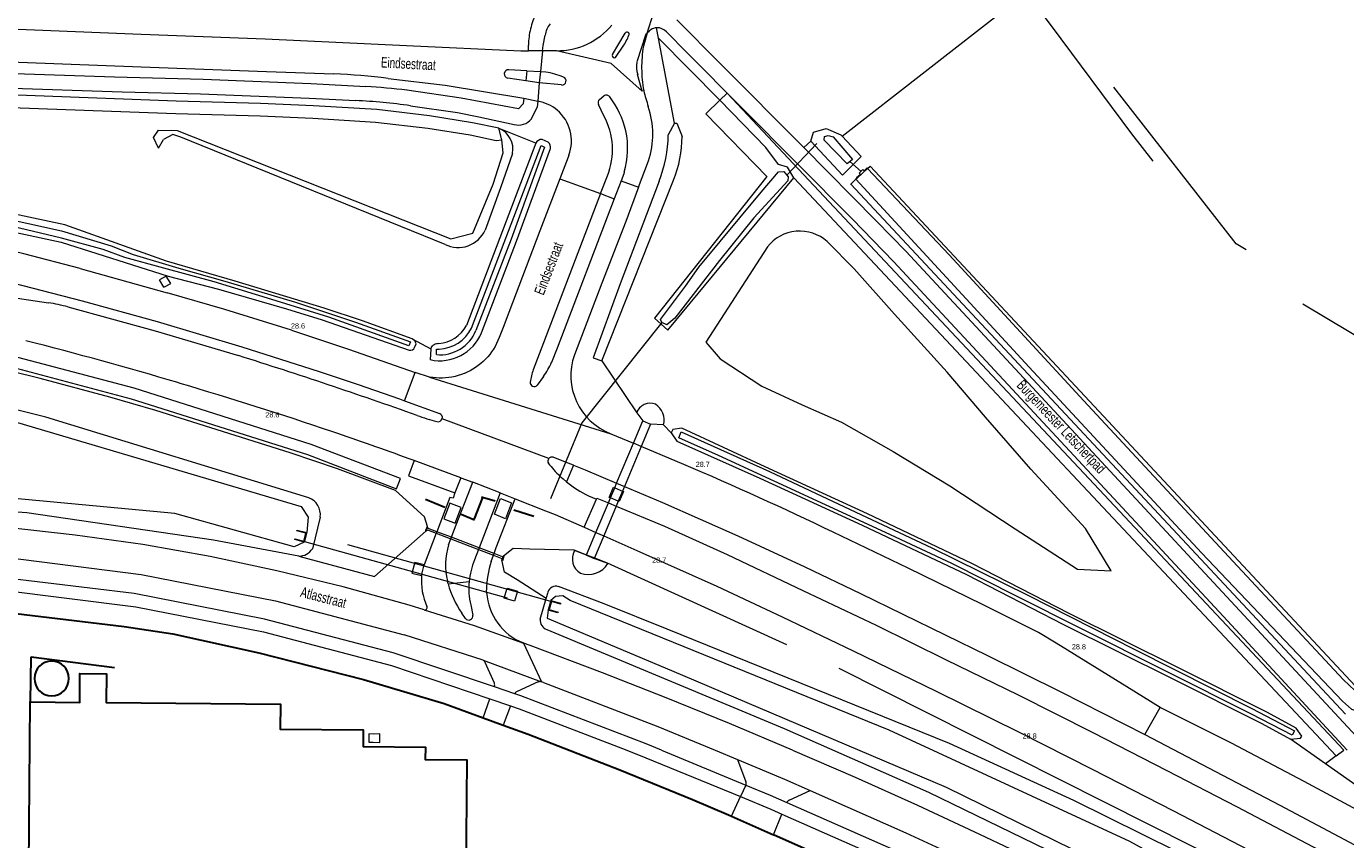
# Model space of a CAD drawing. Header units: metres. Extents: x 120324 to 133000, y 395500 to 402438.
# Tile 76 of 95: x 128330 to 128648, y 401978 to 402174. Entities that reach past the tile are written whole.
import ezdxf

# ---------------------------------------------------------------- set-up
doc = ezdxf.new("R2010")
doc.units = ezdxf.units.M
doc.linetypes.add('DGN1', pattern=[76.057638, 0, -76.057638])
doc.linetypes.add('DGN2', pattern=[101.410184, 50.705092, -50.705092])
for name, color, linetype, lineweight, true_color in [('gg-afsc-draadraster', 7, 'DGN2', 0, 0x96ff00), ('gg-afsc-erfafscheiding', 7, 'Continuous', 0, 0x00ff32), ('gg-afsc-faunaraster', 7, 'DGN2', 0, 0x96ff00), ('gg-afsc-hekwerk', 7, 'Continuous', 30, 0x00d228), ('gg-bbg-lage trafo', 7, 'Continuous', 13, 0xff5000), ('gg-knt-BGT kruinlijn', 7, 'Continuous', 0, 0x787878), ('gg-kntw-bovenkant insteek waterloop', 7, 'Continuous', 0, 0xa0a0ff), ('gg-kntw-waterlijn', 7, 'Continuous', 0, 0xaaebff), ('gg-kwrk-duiker nz buis', 7, 'DGN2', 0, 0x969696), ('gg-kwrk-faunavoorziening', 7, 'Continuous', 0, 0x007896), ('gg-kwrk-stuw', 7, 'Continuous', 13, 0x477c96), ('gg-kwrk-uitstroombak niveau min 01', 7, 'Continuous', 0, 0x477c96), ('gt-grn-groengrens', 7, 'Continuous', 0, 0x96c800), ('gt-grn-groengrens NZ', 7, 'DGN2', 0, 0x96c800), ('gt-grn-weggrens', 7, 'Continuous', 0, 0x787878), ('gx-grn-maaiveld', 7, 'Continuous', 0, 0xb88d57)]:
    doc.layers.add(name, color=color, linetype=linetype, lineweight=lineweight, true_color=true_color)
for name, color, linetype, lineweight in [('gg-anno-openbare ruimte label', 7, 'Continuous', 13), ('gg-bbg-bijgebouw', 1, 'Continuous', 30), ('gg-bbg-hoofdgebouw', 1, 'Continuous', 30), ('gg-knt-bovenkant onderkant talud', 7, 'Continuous', 0), ('gg-knt-verharding', 7, 'Continuous', 0), ('gt-anno-nummer hm paal', 7, 'Continuous', 0), ('gt-grn-vlakafsluiter', 6, 'DGN1', 0)]:
    doc.layers.add(name, color=color, linetype=linetype, lineweight=lineweight)
doc.styles.add('StyleArial', font='arial.ttf')

msp = doc.modelspace()

# ---------------------------------------------------------------- linework, layer by layer
at = {"layer": 'gg-afsc-draadraster'}
msp.add_line((128526.74, 402147.97), (128571.17, 402182.53), dxfattribs=at)
at = {"layer": 'gg-afsc-draadraster', "flags": 128}
for points in [[(128571.17, 402182.53), (128577.06, 402174.57), (128596.46, 402148.53), (128620.46, 402117.86), (128691.62, 402075.36), (128703.64, 402063.92)], [(128707.2, 402066.77), (128693.06, 402081.64), (128690.9, 402079.99), (128621.64, 402122.03), (128580.9, 402174.3), (128573.37, 402184.2)]]:
    msp.add_lwpolyline(points, dxfattribs=at)
at = {"layer": 'gg-afsc-erfafscheiding'}
msp.add_line((128426.49, 402052.93), (128426.84, 402053.86), dxfattribs=at)
at = {"layer": 'gg-afsc-erfafscheiding', "flags": 128}
for points in [[(128419.17, 402062.61), (128405.23, 402067.82), (128393.8, 402071.68), (128361.43, 402081.88), (128350.34, 402085.08), (128333.56, 402089.6), (128305.58, 402096.52), (128294.24, 402099.04), (128277.65, 402102.45), (128260.75, 402105.58), (128240.84, 402108.93), (128217.85, 402112.35), (128204.2, 402114.19), (128193.52, 402115.43), (128181.97, 402116.73), (128173.45, 402117.54), (128164.8, 402118.22), (128147, 402119.43), (128145.69, 402109.7), (128145.68, 402109.53)], [(128426.84, 402053.86), (128426.85, 402053.89), (128426.12, 402056.22), (128419.17, 402062.61)], [(128414.07, 402041.88), (128426.44, 402052.81), (128426.49, 402052.93)]]:
    msp.add_lwpolyline(points, dxfattribs=at)
at = {"layer": 'gg-afsc-faunaraster'}
for p, q in [((128444.86, 402046.04), (128445.1, 402046.69)), ((128465.16, 402047.12), (128467.11, 402046.36)), ((128455.46, 402036.59), (128448.44, 402041.04))]:
    msp.add_line(p, q, dxfattribs=at)
at = {"layer": 'gg-afsc-faunaraster', "flags": 128}
for points in [[(128445.1, 402046.69), (128445.17, 402046.88), (128447.54, 402048.68), (128451.55, 402048.58)], [(128451.55, 402048.58), (128462.09, 402048.32), (128465.16, 402047.12)], [(128448.44, 402041.04), (128445.44, 402042.94), (128444.79, 402045.86), (128444.86, 402046.04)], [(128467.11, 402046.36), (128470.18, 402045.16), (128525.96, 402019.75)]]:
    msp.add_lwpolyline(points, dxfattribs=at)
at = {"layer": 'gg-afsc-hekwerk'}
for p, q in [((128440.14, 402060.95), (128438.15, 402055.78)), ((128440.14, 402060.95), (128439.91, 402061.03)), ((128443.16, 402059.99), (128440.14, 402060.95)), ((128431.06, 402058.51), (128426.35, 402060.4)), ((128452.5, 402056.37), (128447.67, 402057.85)), ((128438.21, 402055.45), (128434.96, 402056.79)), ((128325.7, 402033.23), (128353.84, 402029.85)), ((128353.84, 402029.85), (128365.49, 402028.03)), ((128365.49, 402028.03), (128386.25, 402023.48)), ((128386.25, 402023.48), (128411.43, 402017.09)), ((128331.27, 402011.66), (128331.39, 402022.51)), ((128331.39, 402022.51), (128351.46, 402019.98)), ((128411.43, 402017.09), (128430.88, 402011.25)), ((128430.88, 402011.25), (128440.28, 402007.81)), ((128440.28, 402007.81), (128445.1, 402006.05)), ((128445.1, 402006.05), (128451.12, 402003.85)), ((128451.12, 402003.85), (128473.2, 401995.31)), ((128473.2, 401995.31), (128490.71, 401988.17)), ((128490.71, 401988.17), (128499.39, 401984.41)), ((128499.39, 401984.41), (128500.12, 401984.09)), ((128500.12, 401984.09), (128510.19, 401979.62)), ((128527.85, 401971.74), (128510.19, 401979.62))]:
    msp.add_line(p, q, dxfattribs=at)
at = {"layer": 'gg-bbg-bijgebouw'}
for start, end in [(0, 180), (180, 0)]:
    msp.add_arc((128336.34, 402017.31), 4.17, start, end, dxfattribs=at)
at = {"layer": 'gg-bbg-hoofdgebouw', "flags": 128}
for points in [[(128331.27, 402011.66), (128343.09, 402011.55), (128343.14, 402018.48), (128349.54, 402018.43), (128349.48, 402011.49), (128391.45, 402011.09), (128391.42, 402005.08), (128411.4, 402004.95), (128411.38, 402000.92), (128426.36, 402000.78), (128426.33, 401997.81), (128436.34, 401997.71), (128435.48, 401895.19)], [(128331.27, 402011.66), (128331.1, 402011.67), (128330.4, 401932.02)]]:
    msp.add_lwpolyline(points, dxfattribs=at)
at = {"layer": 'gg-bbg-lage trafo', "flags": 128}
msp.add_lwpolyline([(128412.72, 402001.92), (128413.82, 402001.99), (128415.38, 402001.91), (128415.38, 402003.95), (128413.86, 402003.9), (128412.73, 402003.95), (128412.72, 402001.92)], dxfattribs=at)
at = {"layer": 'gg-knt-BGT kruinlijn'}
for p, q in [((128362.09, 402145.09), (128363.3, 402147.19)), ((128365.54, 402148.34), (128363.3, 402147.19)), ((128367.47, 402147.76), (128365.54, 402148.34)), ((128431.09, 402121.88), (128367.47, 402147.76)), ((128447.35, 402143.79), (128444.44, 402135.55)), ((128444.44, 402135.55), (128440.75, 402125.35))]:
    msp.add_line(p, q, dxfattribs=at)
for centre, radius, start, end in [((128442, 402144.84), 5.45, 348.9073, 66.9991), ((128434.25, 402128.26), 7.12, 243.6195, 335.8871), ((128480.49, 402080.27), 3.39, 67.2722, 161.436), ((128479.32, 402079.58), 4.54, 345.1548, 57.0236), ((128465.82, 402046.12), 4.06, 150.6427, 238.5631), ((128465.54, 402047.95), 5.61, 250.8971, 328.6406)]:
    msp.add_arc(centre, radius, start, end, dxfattribs=at)
at = {"layer": 'gg-knt-bovenkant onderkant talud'}
for p, q in [((128477.28, 402081.35), (128478.73, 402079.37)), ((128483.71, 402078.42), (128480.58, 402078.59)), ((128465.13, 402047.04), (128462.28, 402048.11)), ((128470.33, 402045.03), (128467.05, 402046.22))]:
    msp.add_line(p, q, dxfattribs=at)
at = {"layer": 'gg-knt-verharding'}
for p, q in [((128484.42, 402173.09), (128489.35, 402168.14)), ((128517.53, 402145.21), (128497.45, 402165.44)), ((128343.17, 402116.08), (128364.19, 402110.26)), ((128363.38, 402111.61), (128362.33, 402113.36)), ((128317.86, 402110.46), (128335.57, 402107.85)), ((128367.31, 402088.39), (128366.7, 402088.6)), ((128421.37, 402084.22), (128429.74, 402081.15)), ((128405.25, 402076.33), (128403.83, 402076.81)), ((128478.34, 402073.22), (128476.48, 402074)), ((128460.14, 402069.42), (128457.14, 402070.63)), ((128488.62, 402068.9), (128478.34, 402073.22)), ((128462, 402068.67), (128460.14, 402069.42)), ((128462, 402068.67), (128460.35, 402064.69)), ((128434.87, 402065.67), (128433.47, 402062.07)), ((128434.87, 402065.67), (128437.75, 402064.61)), ((128444.41, 402062.04), (128437.75, 402064.61)), ((128472.42, 402064.37), (128474.3, 402063.57)), ((128444.41, 402062.04), (128439.31, 402048.76)), ((128444.41, 402062.04), (128447.95, 402060.63)), ((128465.69, 402061.31), (128467.57, 402060.55)), ((128471.96, 402063.26), (128473.83, 402062.44)), ((128447.95, 402060.63), (128455.31, 402057.7)), ((128470.43, 402059.63), (128472.32, 402058.84)), ((128472.82, 402060.03), (128470.93, 402060.82)), ((128428.97, 402052.29), (128426.03, 402044.66)), ((128429.11, 402052.67), (128428.97, 402052.29)), ((128464.58, 402053.73), (128467.42, 402052.48)), ((128467.42, 402052.48), (128469.32, 402051.65)), ((128431.94, 402049.5), (128432.48, 402050.95)), ((128432.48, 402050.95), (128432.62, 402051.32)), ((128439.16, 402048.38), (128438.22, 402045.93)), ((128439.31, 402048.76), (128439.16, 402048.38)), ((128442.18, 402045.49), (128442.74, 402047.01)), ((128442.74, 402047.01), (128442.89, 402047.39)), ((128431.86, 402040.11), (128431.68, 402040.77)), ((128431.86, 402040.11), (128436.9, 402040.64)), ((128441.1, 402038), (128441.07, 402038.62)), ((128436.05, 402031.78), (128435.13, 402033.06)), ((128437.29, 402035.01), (128437.81, 402032.55)), ((128440.24, 402021.69), (128421.22, 402027.82)), ((128451.59, 402025.23), (128449.96, 402025.85)), ((128440.24, 402021.69), (128454.36, 402016.53)), ((128442.98, 402016.19), (128440.79, 402021.13)), ((128453.55, 402016.46), (128448.47, 402014.2)), ((128454.8, 402016.34), (128454.36, 402016.53)), ((128447.9, 402013.64), (128442.98, 402015.29)), ((128440.28, 402007.81), (128441.9, 402012.39)), ((128441.9, 402012.39), (128446.85, 402010.71)), ((128446.85, 402010.71), (128445.1, 402006.05)), ((128483.27, 402000), (128503.54, 401991.6)), ((128496.18, 402000), (128501.54, 401997.77)), ((128501.54, 401997.77), (128503.57, 401992.44)), ((128500.12, 401984.09), (128502.27, 401988.83)), ((128514.01, 401988.01), (128519.06, 401990.32)), ((128510.19, 401979.62), (128512.26, 401984.63))]:
    msp.add_line(p, q, dxfattribs=at)
at = {"layer": 'gg-knt-verharding', "flags": 128}
for points in [[(128648.42, 402000), (128617.53, 402033.39), (128539.1, 402117.78), (128529.26, 402128), (128489.35, 402168.14)], [(128343.17, 402116.08), (128329.61, 402119.65), (128316.59, 402122.76), (128303.14, 402125.77), (128290.02, 402128.59), (128277.24, 402131.22), (128264.32, 402133.62), (128249.78, 402136.12), (128225.03, 402139.75), (128199.74, 402143.02), (128175.14, 402145.51), (128156.75, 402146.86)], [(128653.68, 402000), (128561.1, 402099.78), (128549.43, 402112.43), (128542.14, 402120.19), (128534.98, 402127.6), (128517.53, 402145.21)], [(128318.82, 402114.59), (128324.4, 402113.24), (128343.69, 402108.32), (128361.77, 402103.34), (128382.16, 402097.22), (128400.8, 402091.31)], [(128363.38, 402111.61), (128365.02, 402112.44), (128363.96, 402114.27), (128362.33, 402113.36)], [(128394.08, 402101.26), (128378.02, 402106.2), (128364.19, 402110.26)], [(128340.26, 402106.84), (128361.26, 402101.07), (128381.35, 402095.09)], [(128394.08, 402101.26), (128407.83, 402096.68), (128423.86, 402091.01)], [(128400.8, 402091.31), (128410.18, 402088.13), (128420.15, 402084.67), (128421.37, 402084.22)], [(128423.64, 402069.83), (128422.29, 402066.12), (128433.47, 402062.07)], [(128434.87, 402065.67), (128429.26, 402067.77), (128423.64, 402069.83)], [(128462, 402068.67), (128464.82, 402067.58), (128472.42, 402064.37)], [(128432.62, 402051.32), (128433.2, 402052.87), (128437.75, 402064.61)], [(128458.76, 402066.08), (128459.54, 402065.37), (128460.35, 402064.69)], [(128433.47, 402062.07), (128433.02, 402060.73), (128432.28, 402060.9), (128429.11, 402052.67)], [(128470.93, 402060.82), (128470.65, 402060.94), (128471.65, 402063.39), (128471.96, 402063.26)], [(128473.83, 402062.44), (128474.09, 402062.32), (128473.07, 402059.92), (128472.82, 402060.03)], [(128474.3, 402063.57), (128483.49, 402059.68), (128501.65, 402051.66), (128517.73, 402044.19), (128531.13, 402037.79), (128561.74, 402022.82), (128579.45, 402014.06), (128599.62, 402003.77)], [(128426.03, 402033.82), (128422.43, 402034.94), (128406.55, 402039.38), (128390.59, 402043.28), (128374.48, 402046.7), (128358.28, 402049.59), (128341.97, 402051.86), (128325.59, 402053.7), (128309.18, 402054.89), (128292.73, 402055.62), (128276.28, 402056.11), (128259.84, 402056.64), (128226.91, 402057.61), (128193.98, 402058.68), (128183.75, 402058.97)], [(128434.99, 402058.48), (128432.26, 402059.51), (128430.8, 402055.76), (128433.52, 402054.7), (128434.99, 402058.48)], [(128442.89, 402047.39), (128443.43, 402048.85), (128447.95, 402060.63)], [(128444.42, 402060.64), (128447.14, 402059.61), (128445.69, 402055.81), (128442.99, 402056.86), (128444.42, 402060.64)], [(128467.57, 402060.55), (128467.67, 402060.78), (128470.43, 402059.63)], [(128472.32, 402058.84), (128483.98, 402053.97), (128499.03, 402047.17), (128517.31, 402038.51), (128534.91, 402030.12), (128551.79, 402021.79), (128569.18, 402013.33), (128587.15, 402004.3), (128604.99, 401995.17), (128621.72, 401986.49), (128646.34, 401973.49), (128652.38, 401970.23)], [(128455.31, 402057.7), (128457.6, 402056.78), (128464.58, 402053.73)], [(128469.32, 402051.65), (128477.98, 402047.86), (128496.58, 402039.58), (128512.34, 402032.16), (128529.38, 402024), (128549.4, 402014.28), (128569.37, 402004.38), (128586.99, 401995.42), (128606.59, 401985.43), (128624.65, 401976.04), (128642.4, 401966.61), (128646.33, 401964.5)], [(128603.35, 402010.3), (128595.29, 402015.27), (128578.31, 402025.83), (128574.08, 402028.38), (128560.54, 402035.13), (128542.62, 402043.92), (128524.56, 402052.58)], [(128325.17, 402046.57), (128357.88, 402042.38), (128390.27, 402036.01), (128421.22, 402027.82)], [(128426.03, 402044.66), (128423.79, 402045.25), (128423.13, 402042.67), (128425.43, 402042.09)], [(128442.98, 402015.29), (128418.57, 402023.47), (128387.64, 402031.62), (128356.22, 402037.76), (128324.17, 402041.67)], [(128447.47, 402038.69), (128448.55, 402038.37), (128447.83, 402035.91), (128445.34, 402036.64), (128446.09, 402039.1), (128447.47, 402038.69)], [(128324.04, 402038.64), (128356.64, 402034.6), (128387.36, 402028.53), (128418.21, 402020.43), (128441.9, 402012.39)], [(128514.8, 402000), (128499.63, 402006.43), (128484.38, 402012.63), (128469.05, 402018.66), (128451.59, 402025.23)], [(128483.27, 402000), (128479.51, 402001.56), (128449.35, 402013.15), (128447.9, 402013.64)], [(128454.8, 402016.34), (128482.35, 402005.75), (128496.18, 402000)], [(128446.85, 402010.71), (128448.93, 402010.01), (128474.88, 402000)], [(128660.24, 401980.55), (128655.21, 401983.27), (128638.04, 401992.46), (128620.5, 402001.71), (128603.35, 402010.3)], [(128599.62, 402003.77), (128609.78, 401998.49), (128632.15, 401986.8), (128648.93, 401977.87), (128656.28, 401973.9)], [(128474.88, 402000), (128479.49, 401998.22), (128502.27, 401988.83)], [(128501.54, 401997.77), (128512.84, 401993.07), (128519.06, 401990.32)], [(128514.8, 402000), (128529.86, 401993.51), (128544.92, 401986.8), (128559.87, 401979.82), (128574.74, 401972.75), (128589.5, 401965.5), (128604.22, 401958.08), (128618.79, 401950.46), (128633.3, 401942.69), (128647.72, 401934.73), (128662.05, 401926.61), (128675.42, 401918.84), (128689.52, 401910.41), (128703.87, 401901.57)], [(128503.54, 401991.6), (128509.38, 401989.18), (128513.43, 401987.39)], [(128502.27, 401988.83), (128509.54, 401985.84), (128512.26, 401984.63)], [(128519.06, 401990.32), (128542.12, 401980.15), (128551.49, 401975.8), (128551.78, 401975.73)], [(128513.43, 401987.39), (128539.29, 401975.99), (128553.02, 401969.49)], [(128512.26, 401984.63), (128539.37, 401972.64), (128552.05, 401966.66)]]:
    msp.add_lwpolyline(points, dxfattribs=at)
at = {"layer": 'gg-knt-verharding'}
for centre, radius, start, end in [((128482.24, 402171.24), 2.86, 93.807, 153.3046), ((128482.24, 402171.24), 2.86, 40.4405, 93.8641), ((128326.77, 402055.79), 52.8, 75.2055, 80.4131), ((128112.18, 401236.16), 889.62, 73.37567, 75.82075), ((128024.31, 400957.86), 1191.96, 70.38964, 72.57031), ((128083.88, 401131.72), 997.77, 71.29693, 73.49701), ((128441.15, 402126.56), 48.85, 249.8954, 255.7332), ((128429.43, 402080.18), 1.02, 341.8772, 71.8227), ((128429.43, 402080.18), 1.02, 251.9391, 341.9388), ((128035.62, 401002.24), 1135.91, 70.02626, 71.01026), ((128456.86, 402069.65), 1.02, 74.0734, 141.5126), ((128456.87, 402069.65), 1.02, 141.5715, 208.8759), ((128477.52, 402085.92), 27.3, 217.8775, 226.5937), ((128097.76, 401160.54), 988.88, 64.43143, 66.71862), ((128477.58, 402085.97), 27.38, 230.9868, 244.2515), ((128448.34, 402044.64), 17.11, 163.5119, 193.0898), ((128454.52, 402039.03), 17.69, 157.0601, 174.7859), ((128464.65, 402038.37), 23.57, 162.4166, 179.3794), ((128441.22, 402040.98), 15.83, 175.9845, 203.5643), ((128433.66, 402041.51), 8.25, 157.5699, 175.9689), ((128452.39, 402045.37), 21.19, 194.354, 215.5009), ((128454.48, 402039.03), 17.66, 174.753, 193.1493), ((128455.16, 402038.95), 14.09, 183.8575, 248.3222), ((128426.19, 402034.38), 0.582, 254.3288, 27.447), ((128436.83, 402032.38), 0.988, 217.3912, 10.0794), ((128439.72, 402020.61), 1.2, 25.8356, 63.8533), ((128454.08, 402015.07), 1.48, 79.1003, 110.9185), ((128441.93, 402015.73), 1.14, 337.0562, 23.7068), ((128448.82, 402013.27), 0.991, 111.0157, 158.3737), ((128502.3, 401992.07), 1.32, 338.9401, 16.0157), ((128514.4, 401987.07), 1.02, 112.5908, 161.708)]:
    msp.add_arc(centre, radius, start, end, dxfattribs=at)
at = {"layer": 'gg-kntw-bovenkant insteek waterloop'}
for p, q in [((128497.32, 402156.68), (128493.88, 402153.33)), ((128493.88, 402153.33), (128508.57, 402138.29)), ((128526.83, 402138.57), (128519.18, 402146.77)), ((128528.81, 402136.45), (128530.07, 402137.62)), ((128648.02, 402008.69), (128528.81, 402136.45)), ((128423.76, 402097.08), (128424.13, 402097.96)), ((128398.29, 402060.87), (128334.91, 402080.29)), ((128401.02, 402056.2), (128399.13, 402048.58)), ((128395.89, 402046.76), (128375.34, 402050.6)), ((128454.04, 402031.58), (128455.46, 402036.59)), ((128455.46, 402036.59), (128455.9, 402038.12)), ((128455.62, 402029.13), (128512.79, 402005.27))]:
    msp.add_line(p, q, dxfattribs=at)
at = {"layer": 'gg-kntw-bovenkant insteek waterloop', "flags": 128}
for points in [[(128511.44, 402141.16), (128508.39, 402145.25), (128497.32, 402156.68)], [(128149.64, 402154.93), (128149.24, 402153.53), (128149.99, 402152.13), (128152.52, 402151.46), (128197.39, 402147.66), (128237.08, 402142.35), (128289.26, 402133.01), (128338.66, 402122.43)], [(128339.55, 402126.58), (128290.07, 402137.17), (128237.73, 402146.54), (128197.85, 402151.87), (128152.2, 402155.74), (128149.64, 402154.93)], [(128519.18, 402146.77), (128519.88, 402148.95), (128522.9, 402149.82), (128526.42, 402148.32), (128526.74, 402147.97)], [(128526.74, 402147.97), (128531.34, 402143.05), (128526.83, 402138.57)], [(128515.09, 402137.91), (128513.56, 402140.47), (128511.44, 402141.16)], [(128532.85, 402140.21), (128533.46, 402140.78), (128650.33, 402015.57)], [(128508.57, 402138.29), (128481.57, 402104.15), (128484.8, 402101.21), (128515.09, 402137.91)], [(128423.2, 402099.13), (128411.25, 402103.48), (128401.94, 402106.51), (128380.57, 402113.05), (128364.01, 402117.88), (128339.55, 402126.58)], [(128154.35, 402122.27), (128154.53, 402119.65), (128182.76, 402117.64), (128207.97, 402114.9), (128244.72, 402109.44), (128278.95, 402103.18), (128314.45, 402095.59), (128355.49, 402084.72), (128397.99, 402071.26), (128419.44, 402063.04), (128420.38, 402065.47), (128398.85, 402073.71), (128356.22, 402087.22), (128315.05, 402098.12), (128279.46, 402105.73), (128245.14, 402112.01), (128208.3, 402117.48), (128182.99, 402120.23), (128154.35, 402122.27)], [(128338.66, 402122.43), (128364.39, 402114.28), (128376.54, 402111.13), (128392.87, 402106.36), (128401.53, 402103.72), (128422.49, 402096.41)], [(128508.76, 402121.29), (128493.88, 402098.33), (128497.33, 402094.32), (128507.43, 402087.74), (128517.14, 402083.25), (128526.63, 402079.09), (128539.04, 402072), (128552.67, 402063.73), (128568.44, 402053.37), (128583.47, 402043.67), (128591.58, 402043.21), (128585.4, 402053.46), (128572.21, 402067.76), (128561.27, 402080.28), (128552.06, 402091.1), (128539.39, 402105.07), (128529.68, 402115.99), (128523.15, 402122.58)], [(128334.91, 402080.29), (128300.67, 402088.76), (128270.14, 402095.3), (128241.98, 402100.51), (128212, 402104.71), (128184.96, 402107.62), (128159.06, 402109.95)], [(128634.72, 402002.71), (128637.18, 402002.89), (128637.49, 402003.41), (128636.09, 402005.31), (128629.2, 402009.12), (128607.57, 402019.98), (128581.4, 402032.98), (128558.01, 402045.01), (128532.85, 402056.97), (128508.2, 402068.32), (128488.1, 402077.6), (128485.93, 402077.29), (128485.54, 402076.49)], [(128485.54, 402076.49), (128486.89, 402074.5), (128506.94, 402065.59), (128531.58, 402054.25), (128556.68, 402042.32), (128580.05, 402030.3), (128606.23, 402017.3), (128627.85, 402006.44), (128634.72, 402002.71)], [(128375.34, 402050.6), (128330.39, 402057.21), (128296.92, 402059.57), (128270.78, 402060.29), (128244.96, 402061.06), (128213.19, 402061.89), (128165.67, 402063.7), (128156.91, 402063.73)], [(128552.57, 402001.65), (128484.57, 402029.2), (128469.44, 402035.27), (128458.39, 402039.43)], [(128512.79, 402005.27), (128547.56, 401989.94), (128581.57, 401973.36), (128617.05, 401955.46), (128643.8, 401941.08), (128671.59, 401925.17), (128691.21, 401913.81)], [(128640.84, 401957.98), (128607.39, 401975.62), (128582.58, 401987.93), (128552.57, 402001.65)]]:
    msp.add_lwpolyline(points, dxfattribs=at)
at = {"layer": 'gg-kntw-bovenkant insteek waterloop'}
for centre, radius, start, end in [((128459.84, 402148.01), 28.36, 338.0273, 359.8059), ((128516.55, 402115.25), 9.86, 48.0309, 142.2589), ((128422.25, 402097.41), 1.96, 16.1237, 61.0885), ((128422.7, 402097.54), 1.16, 259.2585, 336.5691), ((128396.64, 402056.77), 4.42, 352.551, 68.1248), ((128395.81, 402050.7), 3.94, 271.1188, 327.4219), ((128457.76, 402037.59), 1.94, 71.0395, 164.2199), ((128456.26, 402031.28), 2.24, 172.3469, 253.3177)]:
    msp.add_arc(centre, radius, start, end, dxfattribs=at)
at = {"layer": 'gg-kntw-waterlijn'}
msp.add_line((128530.34, 402137.87), (128530.07, 402137.62), dxfattribs=at)
at = {"layer": 'gg-kntw-waterlijn', "flags": 128}
for points in [[(128527.96, 402141.33), (128522.44, 402147), (128522.52, 402147.87), (128523.42, 402148.13), (128524.57, 402147.85), (128529.27, 402142.36), (128527.96, 402141.33)], [(128497.21, 402118.01), (128486.45, 402104.11), (128484.48, 402102.53), (128483.32, 402103.06), (128483.02, 402103.83), (128488.99, 402111.83), (128492.24, 402116.43), (128507.26, 402134.45), (128511.39, 402139.4), (128512.69, 402139.46), (128513.77, 402138.2), (128513.64, 402137.2), (128505.47, 402128.33), (128497.21, 402118.01)], [(128530.07, 402137.62), (128571.78, 402092.35), (128613.34, 402047.59), (128647.28, 402011.82), (128649.46, 402009.91), (128651.03, 402009.34), (128652.62, 402009.47), (128654.59, 402010.19), (128657.51, 402013.04), (128655.08, 402016.14), (128654.03, 402015.32), (128652.98, 402014.49), (128651.77, 402014.16), (128650.28, 402014.37), (128647.49, 402016.96), (128621.97, 402044.4), (128585.91, 402083.16), (128552.53, 402119.35), (128532.85, 402140.21)], [(128300.37, 402133.57), (128330.36, 402126.98), (128338.7, 402125.15), (128350.65, 402121.56), (128355.97, 402119.49), (128366.99, 402116.16), (128378.05, 402113.02), (128395.05, 402107.96), (128409.54, 402103.15), (128422.74, 402098.4), (128422.4, 402097.46), (128403.1, 402104.4), (128390.39, 402108.32), (128375.45, 402112.89), (128363.36, 402116.2), (128353.99, 402118.76), (128348.77, 402120.69), (128338.71, 402123.43), (128321.78, 402127.41)], [(128151.28, 402070.73), (128151.06, 402071.06), (128152.77, 402100.42), (128152.77, 402103.56), (128155.46, 402105.89), (128160.12, 402106.52), (128195.3, 402103.29), (128248.16, 402096.28), (128290.07, 402088.03), (128328.12, 402078.96), (128396.43, 402058.78), (128398.11, 402056.15), (128397.8, 402052.46)], [(128487.95, 402076.7), (128509.21, 402067.15), (128528.65, 402058.04), (128548.36, 402048.8), (128571.44, 402037.35), (128597.25, 402024.3), (128625.43, 402010.04), (128635.72, 402004.71), (128635.16, 402003.63), (128625.34, 402008.73), (128584.27, 402029.34), (128568.71, 402037.16), (128553.15, 402044.97), (128537.23, 402052.51), (128496.94, 402071.06), (128487.41, 402075.27), (128487.95, 402076.7)], [(128397.2, 402050.17), (128394.79, 402049.06), (128366.02, 402057.08), (128299.84, 402063.24), (128245.74, 402064.32), (128153.59, 402067.4), (128152.13, 402069.51)], [(128455.97, 402033.76), (128455.67, 402031.81), (128485.61, 402019.26), (128551.82, 401991.09), (128616.92, 401959.18), (128692.44, 401916.03), (128694.71, 401916.16), (128696.81, 401918.23), (128697.54, 401920.78), (128696.43, 401922.8), (128596.06, 401978), (128538.11, 402004.88), (128461.21, 402036.09), (128459.5, 402037.22), (128457.74, 402037.04), (128456.61, 402036.06)]]:
    msp.add_lwpolyline(points, dxfattribs=at)
at = {"layer": 'gg-kwrk-duiker nz buis'}
for p, q in [((128520.69, 402146.24), (128513.51, 402138.63)), ((128528.62, 402141.85), (128531.3, 402139.49)), ((128456.56, 402035.88), (128397.75, 402052.28)), ((128397.25, 402050.35), (128456.02, 402033.95))]:
    msp.add_line(p, q, dxfattribs=at)
at = {"layer": 'gg-kwrk-duiker nz buis', "flags": 128}
msp.add_lwpolyline([(128483.32, 402103.06), (128464.04, 402078.87), (128446.98, 402037.51)], dxfattribs=at)
at = {"layer": 'gg-kwrk-faunavoorziening'}
for p, q in [((128476.48, 402074), (128478.73, 402079.37)), ((128480.58, 402078.59), (128478.34, 402073.22)), ((128472.42, 402064.37), (128476.48, 402074)), ((128478.34, 402073.22), (128474.3, 402063.57)), ((128471.96, 402063.26), (128472.42, 402064.37)), ((128470.93, 402060.82), (128471.96, 402063.26)), ((128473.83, 402062.44), (128472.82, 402060.03)), ((128474.3, 402063.57), (128473.83, 402062.44)), ((128467.42, 402052.48), (128470.43, 402059.63)), ((128472.32, 402058.84), (128469.32, 402051.65)), ((128470.43, 402059.63), (128470.93, 402060.82)), ((128472.82, 402060.03), (128472.32, 402058.84)), ((128428.97, 402052.29), (128432.48, 402050.95)), ((128432.62, 402051.32), (128429.11, 402052.67)), ((128465.16, 402047.12), (128467.42, 402052.48)), ((128469.32, 402051.65), (128467.11, 402046.36)), ((128432.48, 402050.95), (128439.16, 402048.38)), ((128439.31, 402048.76), (128432.62, 402051.32)), ((128439.16, 402048.38), (128442.74, 402047.01)), ((128442.89, 402047.39), (128439.31, 402048.76)), ((128465.13, 402047.04), (128465.16, 402047.12)), ((128467.11, 402046.36), (128467.05, 402046.22))]:
    msp.add_line(p, q, dxfattribs=at)
at = {"layer": 'gg-kwrk-faunavoorziening', "flags": 128}
for points in [[(128426.84, 402053.86), (128426.76, 402053.89), (128426.38, 402052.98), (128426.49, 402052.93)], [(128426.49, 402052.93), (128426.54, 402052.9), (128426.88, 402053.1), (128428.97, 402052.29)], [(128429.11, 402052.67), (128427.02, 402053.47), (128426.9, 402053.84), (128426.84, 402053.86)], [(128442.74, 402047.01), (128444.79, 402046.22), (128444.86, 402046.04)], [(128445.1, 402046.69), (128444.93, 402046.6), (128442.89, 402047.39)], [(128444.86, 402046.04), (128444.93, 402045.87), (128445.06, 402045.81), (128445.37, 402046.74), (128445.28, 402046.78), (128445.1, 402046.69)]]:
    msp.add_lwpolyline(points, dxfattribs=at)
at = {"layer": 'gg-kwrk-stuw'}
for p, q in [((128530.24, 402137.98), (128531.09, 402138.78)), ((128530.24, 402137.98), (128530.34, 402137.87)), ((128530.34, 402137.87), (128532.85, 402140.21)), ((128532.85, 402140.21), (128532.74, 402140.32))]:
    msp.add_line(p, q, dxfattribs=at)
at = {"layer": 'gg-kwrk-stuw', "flags": 128}
msp.add_lwpolyline([(128532.74, 402140.32), (128532.02, 402139.65), (128531.77, 402139.93), (128530.84, 402139.06), (128531.09, 402138.78)], dxfattribs=at)
at = {"layer": 'gg-kwrk-uitstroombak niveau min 01'}
for p, q in [((128397.06, 402050.4), (128397.57, 402052.33)), ((128397.75, 402052.28), (128397.25, 402050.35)), ((128397.8, 402052.46), (128397.75, 402052.28)), ((128397.25, 402050.35), (128397.2, 402050.17)), ((128456.02, 402033.95), (128456.56, 402035.88)), ((128456.74, 402035.83), (128456.21, 402033.89)), ((128456.56, 402035.88), (128456.61, 402036.06)), ((128455.97, 402033.76), (128456.02, 402033.95))]:
    msp.add_line(p, q, dxfattribs=at)
at = {"layer": 'gg-kwrk-uitstroombak niveau min 01', "flags": 128}
for points in [[(128397.57, 402052.33), (128395.43, 402052.89), (128395.48, 402053.07), (128397.8, 402052.46)], [(128397.2, 402050.17), (128394.88, 402050.78), (128394.93, 402050.96), (128397.06, 402050.4)], [(128456.61, 402036.06), (128458.93, 402035.42), (128458.87, 402035.24), (128456.74, 402035.83)], [(128456.21, 402033.89), (128458.34, 402033.3), (128458.29, 402033.12), (128455.97, 402033.76)]]:
    msp.add_lwpolyline(points, dxfattribs=at)
at = {"layer": 'gt-grn-groengrens'}
for p, q in [((128517.53, 402145.21), (128519.18, 402146.77)), ((128515.09, 402137.91), (128645.78, 401998.7)), ((128423.2, 402099.13), (128427.65, 402096.71)), ((128478.73, 402079.37), (128480.58, 402078.59)), ((128483.71, 402078.42), (128485.54, 402076.49)), ((128465.13, 402047.04), (128467.05, 402046.22)), ((128525.96, 402019.75), (128643.19, 401960.77)), ((128643.14, 401996.77), (128634.72, 402002.71))]:
    msp.add_line(p, q, dxfattribs=at)
at = {"layer": 'gt-grn-groengrens', "flags": 128}
for points in [[(128645.78, 401998.7), (128647.57, 402000), (128499.07, 402158.34), (128497.32, 402156.68)], [(128661.53, 401983.26), (128655.38, 401988.13), (128643.14, 401996.77)]]:
    msp.add_lwpolyline(points, dxfattribs=at)
at = {"layer": 'gt-grn-groengrens NZ'}
for p, q in [((128497.32, 402156.68), (128482.52, 402171.56)), ((128395.89, 402046.76), (128414.07, 402041.88)), ((128645.78, 401998.7), (128643.14, 401996.77))]:
    msp.add_line(p, q, dxfattribs=at)
at = {"layer": 'gt-grn-vlakafsluiter'}
for p, q in [((128508.57, 402138.29), (128511.44, 402141.16)), ((128528.81, 402136.45), (128526.83, 402138.57)), ((128427.65, 402096.71), (128423.86, 402091.01))]:
    msp.add_line(p, q, dxfattribs=at)
at = {"layer": 'gt-grn-weggrens'}
for p, q in [((128421.37, 402084.22), (128423.86, 402091.01)), ((128456.07, 402070.28), (128430.4, 402079.87)), ((128464.58, 402053.73), (128467.57, 402060.55)), ((128449.96, 402025.85), (128454.36, 402016.53)), ((128599.62, 402003.77), (128603.35, 402010.3)), ((128503.54, 401991.6), (128502.27, 401988.83))]:
    msp.add_line(p, q, dxfattribs=at)
at = {"layer": 'gt-grn-weggrens', "flags": 128}
msp.add_lwpolyline([(128426.03, 402033.82), (128438.14, 402030.05), (128449.96, 402025.85)], dxfattribs=at)
at = {"layer": 'gx-grn-maaiveld'}
for p, q in [((128486.95, 402176.04), (128497.45, 402165.44)), ((128471.46, 402167.64), (128474.52, 402172.82)), ((128479.68, 402172.52), (128478.87, 402169.66)), ((128482.52, 402171.56), (128482.05, 402174.09)), ((128451.21, 402168.52), (128451.17, 402169.92)), ((128472.32, 402167.14), (128473.97, 402169.63)), ((128486.34, 402151.12), (128482.52, 402171.56)), ((128454.57, 402168.53), (128451.21, 402168.52)), ((128454.57, 402168.53), (128454.1, 402163.53)), ((128457.97, 402168.57), (128454.57, 402168.53)), ((128450.76, 402163.73), (128446.46, 402163.96)), ((128450.76, 402163.73), (128450.53, 402161.33)), ((128450.76, 402163.73), (128454.1, 402163.53)), ((128454.1, 402163.53), (128453.79, 402160.82)), ((128454.1, 402163.53), (128455.36, 402163.44)), ((128478.55, 402158.86), (128477.49, 402162.81)), ((128450.53, 402161.33), (128446.22, 402161.96)), ((128453.79, 402160.82), (128450.53, 402161.33)), ((128453.79, 402160.82), (128453.43, 402156.38)), ((128459.17, 402160.31), (128453.79, 402160.82)), ((128450.11, 402157.1), (128453.43, 402156.38)), ((128468.29, 402156.84), (128469.36, 402157.69)), ((128478.96, 402158.93), (128478.55, 402158.86)), ((128469.37, 402152.87), (128468.02, 402155.58)), ((128486.34, 402151.12), (128484.88, 402148.29)), ((128444.77, 402147.1), (128444.06, 402149.89)), ((128444.13, 402149.86), (128444.06, 402149.89)), ((128452.98, 402146.29), (128444.13, 402149.86)), ((128455.95, 402146.53), (128454.47, 402147.16)), ((128452.98, 402146.29), (128436.23, 402102.35)), ((128477.73, 402135.68), (128480.13, 402142.01)), ((128458.74, 402137.67), (128468.57, 402134.17)), ((128468.57, 402134.17), (128470.2, 402138.42)), ((128468.88, 402093.85), (128486.14, 402137.4)), ((128468.57, 402134.17), (128471.86, 402132.91)), ((128473.5, 402137.18), (128471.86, 402132.91)), ((128473.5, 402137.18), (128477.73, 402135.68)), ((128427.65, 402096.71), (128427.51, 402094.12)), ((128468.88, 402093.85), (128477.28, 402081.35)), ((128427.38, 402089.91), (128423.86, 402091.01)), ((128427.38, 402089.91), (128471.04, 402076.29)), ((128454.8, 402090.05), (128453.32, 402087.94)), ((128471.04, 402076.29), (128476.48, 402074))]:
    msp.add_line(p, q, dxfattribs=at)
at = {"layer": 'gx-grn-maaiveld', "flags": 128}
for points in [[(128479.68, 402172.52), (128481.4, 402177.87), (128482.14, 402180.84)], [(128279.94, 402176.66), (128293.34, 402175.64), (128316.34, 402174.22), (128357.87, 402172.52), (128387.75, 402171.41), (128421.8, 402169.83), (128449.38, 402168.53), (128451.21, 402168.52)], [(128454.57, 402168.53), (128454.73, 402169.83), (128455.19, 402172.3)], [(128479.68, 402172.52), (128479.43, 402172.58), (128477.27, 402165.85)], [(128279.14, 402166.34), (128293.37, 402165.17), (128313.31, 402163.73), (128324.97, 402163.16), (128351.51, 402162.25), (128372.82, 402161.68), (128398.76, 402160.66), (128412.02, 402159.95)], [(128279.35, 402168.86), (128298.33, 402167.42), (128319.9, 402166.16), (128357.91, 402164.65), (128388.08, 402163.56), (128404.29, 402163.02)], [(128478.55, 402158.86), (128471.1, 402165.52), (128457.97, 402168.57)], [(128444.06, 402149.89), (128437.67, 402151.22), (128427.39, 402152.86), (128414.65, 402154.38), (128399.38, 402155.3), (128386.67, 402155.84), (128366.33, 402156.42), (128304.73, 402158.71), (128278.4, 402160.43), (128252.14, 402162.85), (128235.92, 402164.73), (128233.85, 402164.44), (128233.52, 402162.94), (128234.66, 402161.85)], [(128278.86, 402162.87), (128294.27, 402161.61), (128313.15, 402160.21), (128324.47, 402159.61), (128353.35, 402158.68), (128372.23, 402158.16), (128398.37, 402157.17), (128409.58, 402156.54)], [(128234.66, 402161.85), (128251.83, 402159.86), (128278.17, 402157.44), (128304.54, 402155.72), (128355.16, 402153.83), (128366.24, 402153.42), (128386.56, 402152.84), (128399.23, 402152.31), (128414.38, 402151.39), (128426.97, 402149.89), (128437.13, 402148.27), (128443.45, 402146.95), (128444.77, 402147.1)], [(128417.38, 402161.9), (128431.1, 402160.24), (128450.11, 402157.1)], [(128450.11, 402157.1), (128449.88, 402155.76), (128448.81, 402154.54), (128434.99, 402157.11), (128421.93, 402159.03)], [(128453.43, 402156.38), (128453.25, 402154.96), (128451.88, 402152.18)], [(128422.76, 402155.31), (128434.06, 402153.64), (128439.23, 402152.64), (128447.71, 402150.81)], [(128486.34, 402151.12), (128486.95, 402151.08), (128488.2, 402147.91)], [(128362.09, 402145.09), (128360.9, 402147.69), (128362.05, 402149.45), (128366.6, 402149.31), (128432.5, 402123.27), (128437.77, 402124.57), (128442.69, 402136.44), (128445.06, 402143.96), (128444.77, 402147.1)], [(128437.49, 402101.69), (128454.28, 402145.69), (128455.09, 402145.34), (128447, 402123.14), (128438.55, 402101.13)], [(128439.88, 402100.61), (128448.34, 402122.64), (128456.47, 402144.99)], [(128460.91, 402143.38), (128460.74, 402142.92), (128458.74, 402137.67)], [(128458.74, 402137.67), (128453.96, 402125.17), (128446.45, 402105.48), (128445.07, 402101.89), (128444.13, 402099.44), (128443.84, 402098.72), (128443.51, 402098.02), (128443.15, 402097.33), (128442.75, 402096.66), (128442.32, 402096.02), (128441.86, 402095.4), (128441.37, 402094.8), (128440.84, 402094.23), (128440.29, 402093.69), (128439.71, 402093.18), (128439.1, 402092.7), (128438.47, 402092.25), (128437.82, 402091.83), (128437.14, 402091.45), (128436.45, 402091.1), (128435.82, 402090.82), (128435.74, 402090.79), (128435.02, 402090.51), (128434.28, 402090.28), (128433.53, 402090.08), (128432.77, 402089.92), (128432.01, 402089.8), (128431.24, 402089.72), (128430.46, 402089.68), (128429.69, 402089.68), (128428.92, 402089.72), (128428.15, 402089.79), (128427.38, 402089.91)], [(128474.27, 402139.28), (128474.17, 402138.93), (128473.5, 402137.18)], [(128468.57, 402134.17), (128462.42, 402118.15), (128454.81, 402098.16), (128452.36, 402091.7)], [(128477.73, 402135.68), (128474.61, 402127.45), (128468.85, 402112.59), (128462.26, 402095.31)], [(128482.68, 402137.12), (128473.28, 402112.37), (128466.8, 402094.58), (128468.88, 402093.85)], [(128471.86, 402132.91), (128458.08, 402096.91), (128456.77, 402093.48)], [(128427.65, 402096.71), (128427.75, 402096.97), (128427.9, 402097.21), (128428.07, 402097.43), (128428.27, 402097.62), (128428.39, 402097.7), (128428.5, 402097.78), (128428.75, 402097.9), (128429.01, 402097.99), (128429.29, 402098.04), (128429.57, 402098.06)], [(128429, 402095.33), (128429.07, 402096.64), (128429.65, 402096.64)]]:
    msp.add_lwpolyline(points, dxfattribs=at)
at = {"layer": 'gx-grn-maaiveld'}
for centre, radius, start, end in [((128469.07, 402169.56), 17.91, 153.4922, 166.1753), ((128468.98, 402169.58), 17.81, 166.1589, 178.9008), ((128461.07, 402171.31), 5.96, 155.9746, 170.4589), ((128461, 402171.34), 5.89, 141.3276, 155.9725), ((128458.16, 402185.52), 16.95, 269.3463, 320.6035), ((128463.51, 402176.91), 12.74, 325.1442, 338.7332), ((128474.94, 402172.54), 0.508, 330.6496, 146.4752), ((128509.83, 402164.52), 31.38, 170.5836, 180.4264), ((128471.88, 402167.38), 0.497, 148.9015, 330.6355), ((128484.79, 402164.86), 7.58, 172.5415, 195.7689), ((128395.28, 401981.03), 182.21, 83.0351, 87.1674), ((128446.36, 402162.96), 1.01, 84.3686, 262.0589), ((128451.31, 402141.08), 22.72, 68.5558, 79.7452), ((128509.69, 402164.54), 31.24, 180.4519, 190.3471), ((128403.29, 402010.65), 149.55, 82.839, 86.6501), ((128459.25, 402161.3), 1, 265.4235, 68.3874), ((128403.84, 402024.51), 132.16, 81.7709, 87.5102), ((128451.89, 402146.84), 9.67, 50.059, 80.8107), ((128469.08, 402156.01), 1.14, 133.8312, 202.309), ((128469.95, 402156.92), 0.969, 31.7716, 127.5474), ((128452.42, 402143.7), 22.92, 14.1343, 36.7935), ((128519.23, 402168.57), 41.41, 193.4638, 198.9146), ((128451.89, 402146.84), 9.66, 338.9786, 50.0489), ((128459.8, 402148.46), 21.33, 342.4015, 18.2616), ((128448.81, 402154.48), 3.84, 253.2438, 323.1315), ((128454.51, 402144.77), 16.92, 337.9762, 28.607), ((128454.3, 402145.73), 1.44, 83.5256, 157.3886), ((128454.17, 402145.05), 20.92, 343.9957, 11.7147), ((128451.23, 402149.09), 33.66, 339.1667, 358.6399), ((128455.15, 402145.39), 1.38, 343.2153, 54.8843), ((128429.09, 402106.11), 8.07, 273.4195, 332.2239), ((128429.85, 402104.7), 10.83, 257.5007, 337.8521), ((128429.85, 402104.7), 9.4, 264.8006, 337.6792), ((128429.08, 402106.12), 9.5, 273.4276, 332.2105), ((128437.34, 402102.38), 21.37, 324.7888, 335.4015), ((128476.39, 402090.3), 15, 160.4988, 249.1038), ((128467.76, 402086.35), 16.31, 160.8293, 171.641), ((128452.59, 402088.6), 0.974, 172.8047, 318.0065)]:
    msp.add_arc(centre, radius, start, end, dxfattribs=at)

# ---------------------------------------------------------------- texts
at = {"layer": 'gg-anno-openbare ruimte label', "char_height": 2.5, "attachment_point": 5, "line_spacing_factor": 0.8, "style": 'StyleArial'}
for s, insert, rotation in [('{\\W0.68;\\C256;Eindsestraat}', (128422.25, 402165.43), 357), ('{\\W0.68;\\C256;Eindsestraat}', (128456.06, 402116.09), 68.8), ('{\\W0.68;\\C256;Burgemeester Letschertpad}', (128579.28, 402077.72), 313.2), ('{\\W0.68;\\C256;Atlasstraat}', (128401.81, 402036.82), 345.6)]:
    msp.add_mtext(s, dxfattribs=dict(at, insert=insert, rotation=rotation))
at = {"layer": 'gt-anno-nummer hm paal', "char_height": 1.25, "attachment_point": 7, "line_spacing_factor": 0.8, "style": 'StyleArial'}
for s, insert in [('{\\C256;28.6}', (128393.98, 402101.62)), ('{\\C256;28.6}', (128387.8, 402080.19)), ('{\\C256;28.7}', (128491.47, 402068.26)), ('{\\C256;28.7}', (128480.97, 402045.18)), ('{\\C256;28.8}', (128582.08, 402024.3)), ('{\\C256;28.8}', (128570.21, 402002.79))]:
    msp.add_mtext(s, dxfattribs=dict(at, insert=insert))

doc.saveas('drawing.dxf')
